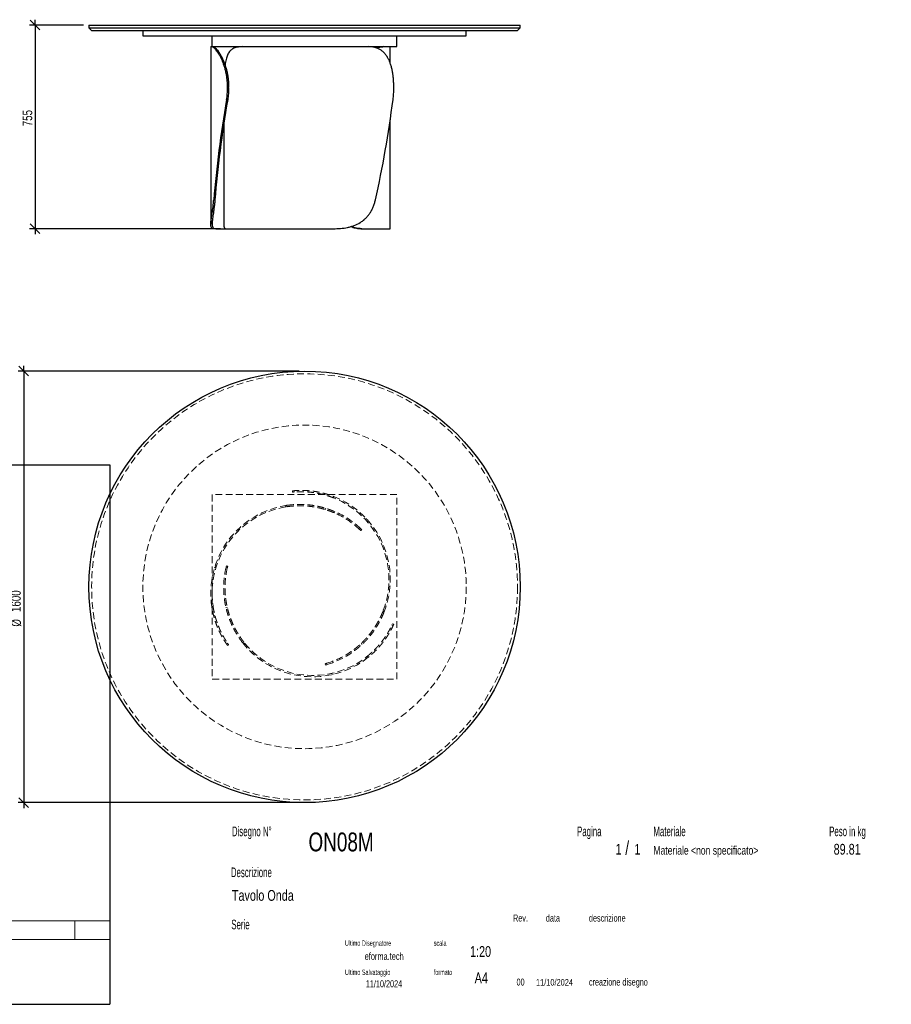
# Model space of a CAD drawing. Header units: millimetres. Extents: x 2 to 291, y 2 to 185.
# Tile 2 of 2: x 129 to 291, y 2 to 185. Entities that reach past the tile are written whole.
import ezdxf

# ---------------------------------------------------------------- set-up
doc = ezdxf.new("R2010")
doc.units = ezdxf.units.MM
doc.linetypes.add('HIDDEN', pattern=[1.905, 1.27, -0.635])
doc.layers.add('FORMAT', color=7, linetype='Continuous')
doc.styles.add('SLDTEXTSTYLE0', font='TXT', dxfattribs={"width": 0.605})
doc.styles.add('SLDTEXTSTYLE1', font='TXT', dxfattribs={"width": 0.75})
doc.dimstyles.new('SLDDIMSTYLE0', dxfattribs={"dimtxt": 1.8, "dimasz": 1.8, "dimexe": 0, "dimexo": 0.0625, "dimgap": 0.45, "dimtad": 1, "dimlfac": 20, "dimrnd": 1e-09, "dimzin": 12, "dimdsep": 46, "dimtxsty": 'SLDTEXTSTYLE1', "dimblk1": 'OBLIQUE', "dimblk2": 'OBLIQUE', "dimsah": 1, "dimcen": 0.09, "dimadec": 0, "dimazin": 3, "dimtfac": 1, "dimtmove": 0, "dimatfit": 0, "dimldrblk": 'OBLIQUE', "dimfxl": 0, "dimfrac": 2, "dimtolj": 1, "dimtzin": 12, "dimarcsym": 0})

# ---------------------------------------------------------------- blocks, each defined once
blk = doc.blocks.new('_Oblique')
at = {"color": 0, "linetype": 'ByBlock', "lineweight": -2}
blk.add_line((-0.5, -0.5), (0.5, 0.5), dxfattribs=at)
blk = doc.blocks.new('_D')
at = {"layer": 'FORMAT', "color": 7}
for p, q in [((132.13, 184.05), (132.13, 185.05)), ((141.13, 184.05), (131.13, 184.05)), ((132.13, 184.05), (132.13, 146.3)), ((166.55, 146.3), (131.13, 146.3)), ((132.13, 146.3), (132.13, 145.3))]:
    blk.add_line(p, q, dxfattribs=at)
at = {"layer": 'FORMAT', "color": 7, "xscale": 1.8, "yscale": 1.8}
for p, rotation in [((132.13, 184.05), 270.0000000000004), ((132.13, 146.3), 90.0000000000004)]:
    blk.add_blockref('_Oblique', p, dxfattribs=dict(at, rotation=rotation))
at = {"layer": 'FORMAT', "color": 7, "insert": (129.81, 165.29), "char_height": 1.8, "attachment_point": 1, "rotation": 90, "style": 'SLDTEXTSTYLE1'}
blk.add_mtext('755', dxfattribs=at)
blk = doc.blocks.new('_D_1')
at = {"layer": 'FORMAT', "color": 7}
for p, q in [((130.03, 119.89), (130.03, 120.89)), ((181.13, 119.89), (129.03, 119.89)), ((130.03, 119.89), (130.03, 39.89)), ((181.13, 39.89), (129.03, 39.89)), ((130.03, 39.89), (130.03, 38.89))]:
    blk.add_line(p, q, dxfattribs=at)
at = {"layer": 'FORMAT', "color": 7, "xscale": 1.8, "yscale": 1.8}
for p, rotation in [((130.03, 119.89, 17.11), 270.0000000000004), ((130.03, 39.89, 17.11), 90.0000000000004)]:
    blk.add_blockref('_Oblique', p, dxfattribs=dict(at, rotation=rotation))
at = {"layer": 'FORMAT', "color": 7, "char_height": 1.8, "attachment_point": 1, "rotation": 90, "style": 'SLDTEXTSTYLE1'}
for s, insert in [('1600', (127.68, 75.23)), ('%%c', (127.71, 72.52))]:
    blk.add_mtext(s, dxfattribs=dict(at, insert=insert))

msp = doc.modelspace()

# ---------------------------------------------------------------- linework, layer by layer
at = {"color": 7, "linetype": 'Continuous', "lineweight": 25}
for p, q in [((142.13351, 184.04683), (142.13351, 183.54683)), ((142.13351, 184.04683), (182.13351, 184.04683)), ((142.13351, 183.54683), (142.63351, 183.04683)), ((142.13351, 183.54683), (182.13351, 183.54683)), ((142.63351, 183.04683), (182.13351, 183.04683)), ((152.13351, 183.04683), (152.13351, 182.04683)), ((182.13351, 184.04683), (222.13351, 184.04683)), ((182.13351, 183.54683), (222.13351, 183.54683)), ((182.13351, 183.04683), (221.63351, 183.04683)), ((212.13351, 182.04683), (212.13351, 183.04683)), ((221.63351, 183.04683), (222.13351, 183.54683)), ((222.13351, 183.54683), (222.13351, 184.04683)), ((152.13351, 182.04683), (182.13351, 182.04683)), ((165.00851, 180.04685), (165.00851, 182.04683)), ((182.13351, 182.04683), (212.13351, 182.04683)), ((199.25851, 180.04685), (199.25851, 182.04683)), ((164.73195, 180.04683), (164.73195, 147.13209)), ((164.73195, 180.04683), (164.92461, 180.04683)), ((164.92461, 180.04683), (165.15271, 180.04683)), ((165.00851, 180.04685), (199.25851, 180.04685)), ((165.15271, 180.04683), (170.66921, 180.04683)), ((170.67443, 180.04683), (193.96446, 180.04683)), ((193.97115, 180.04683), (196.74645, 180.04683)), ((196.74645, 180.04683), (196.85961, 180.04683)), ((196.85961, 180.04683), (198.03506, 180.04683)), ((198.03506, 176.95351), (198.03506, 180.04683)), ((168.05216, 172.54683), (167.8494, 172.54683)), ((167.8494, 172.3976), (167.8494, 172.54683)), ((167.8494, 172.3976), (168.05216, 172.3976)), ((168.05216, 172.3976), (168.05216, 172.54683)), ((198.68349, 172.3976), (198.68349, 172.54683)), ((167.86964, 170.24249), (167.66683, 170.24249)), ((198.03506, 146.29683), (198.03506, 166.49197)), ((167.13351, 165.65317), (167.13351, 147.14163)), ((165.2839, 151.64172), (165.50125, 151.64172)), ((165.76021, 146.29683), (165.42312, 146.29683)), ((165.76021, 146.29683), (167.54408, 146.29683)), ((167.54582, 146.29683), (187.44546, 146.29683)), ((192.75338, 146.29683), (192.67681, 146.29683)), ((192.75338, 146.29683), (198.03506, 146.29683))]:
    msp.add_line(p, q, dxfattribs=at)
at = {"color": 7, "linetype": 'HIDDEN', "lineweight": 18}
for p, q in [((165.00851, 97.01791), (165.00851, 62.76791)), ((199.25851, 97.01791), (165.00851, 97.01791)), ((179.8929, 97.44626), (179.86763, 97.69498)), ((180.20789, 97.47516), (180.18262, 97.72392)), ((185.84409, 97.20685), (185.87117, 96.94024)), ((199.25851, 62.76791), (199.25851, 97.01791)), ((178.57673, 94.71297), (178.86648, 95.01093)), ((187.51145, 96.65907), (187.53987, 96.37927)), ((186.10131, 94.4465), (185.90525, 94.24488)), ((187.74827, 93.84012), (187.56144, 93.648)), ((193.57393, 92.19402), (193.53193, 92.60751)), ((192.33198, 90.54947), (192.5063, 90.72873)), ((192.73518, 90.51039), (192.56088, 90.33117)), ((165.76021, 83.65005), (165.42312, 83.40693)), ((167.80541, 83.39676), (167.56301, 83.4581)), ((167.63766, 83.76548), (167.88002, 83.70415)), ((167.24749, 77.78183), (167.50728, 77.71609)), ((164.92461, 76.16726), (165.15271, 76.33177)), ((167.54582, 76.05233), (167.81846, 75.98334)), ((196.74645, 75.56313), (196.85961, 75.16322)), ((165.2839, 74.44939), (165.50125, 74.60615)), ((198.45546, 73.05666), (198.68349, 72.95418)), ((198.32299, 72.76941), (198.55106, 72.66691)), ((167.86964, 69.43415), (167.66683, 69.28788)), ((171.07734, 69.40262), (170.67443, 69.50457)), ((192.75338, 69.17989), (192.67681, 69.4505)), ((168.05216, 69.17581), (167.8494, 69.02957)), ((191.40476, 68.05677), (191.3318, 68.31463)), ((195.27253, 68.02248), (195.0281, 68.13233)), ((186.26313, 65.73249), (186.33121, 65.49189)), ((193.96446, 66.85239), (193.70794, 66.96768)), ((186.02768, 65.40285), (185.95961, 65.6434)), ((165.00851, 62.76791), (199.25851, 62.76791)), ((187.06637, 63.83465), (187.44546, 63.66428))]:
    msp.add_line(p, q, dxfattribs=at)
at = {"color": 7, "linetype": 'Continuous', "lineweight": 25}
msp.add_circle((182.13351, 79.89291), 40, dxfattribs=at)
at = {"color": 7, "linetype": 'HIDDEN', "lineweight": 18}
for radius in [39.5, 30]:
    msp.add_circle((182.13351, 79.89291), radius, dxfattribs=at)
for centre, radius, start, end in [((181.23195, 78.68137), 16.5, 98.2424244, 188.7643082), ((181.53506, 81.27944), 16.5, 338.2424244, 68.7643082), ((181.53506, 81.27944), 16.25, 339.4041931, 68.3135737), ((181.23195, 78.68137), 16.25, 99.4041931, 188.3135737), ((181.23195, 78.68137), 16.25, 46.9153208, 67.0761611), ((181.23195, 78.68137), 16.5, 46.8984199, 66.7384976), ((183.63351, 79.71791), 16.5, 166.8984199, 186.7384976), ((183.63351, 79.71791), 16.25, 166.9153208, 187.0761611), ((183.63351, 79.71791), 16.5, 218.2424244, 308.7643082), ((183.63351, 79.71791), 16.25, 219.4041931, 308.3135737), ((181.53506, 81.27944), 16.25, 286.9153208, 307.0761611), ((181.53506, 81.27944), 16.5, 286.8984199, 306.7384976)]:
    msp.add_arc(centre, radius, start, end, dxfattribs=at)
at = {"color": 7, "linetype": 'Continuous', "lineweight": 25}
for centre, major_axis, ratio, start_param, end_param in [((181.23195, 171.29683), (10.22897, 54.94717), 0.235621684, 1.633802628, 1.980077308), ((181.23195, 171.29683), (10.07399, 54.11463), 0.235621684, 1.634097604, 1.985970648), ((183.63351, 171.29683), (7.29701, 54.9649), 0.269240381, 4.382671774, 4.728946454)]:
    msp.add_ellipse(centre, major_axis=major_axis, ratio=ratio, start_param=start_param, end_param=end_param, dxfattribs=at)
for points, knots in [([(167.8494, 172.54683), (167.8494, 172.80018), (167.8419, 173.05135), (167.81256, 173.54949), (167.79073, 173.79646), (167.73321, 174.28622), (167.69752, 174.52902), (167.64447, 174.82983), (167.63343, 174.88986), (167.61052, 175.00964), (167.59863, 175.06944), (167.56193, 175.2474), (167.53602, 175.36447), (167.4542, 175.71106), (167.39421, 175.93596), (167.26466, 176.37365), (167.19509, 176.58642), (167.0844, 176.89634), (167.04645, 176.9981), (166.98805, 177.14839), (166.96831, 177.19814), (166.92846, 177.29661), (166.90839, 177.34523), (166.80737, 177.58523), (166.72442, 177.76745), (166.55593, 178.11286), (166.47037, 178.27606), (166.29823, 178.58347), (166.21163, 178.72767), (166.1037, 178.89577), (166.08217, 178.92871), (166.03943, 178.99299), (166.01819, 179.02437), (165.95488, 179.11629), (165.91323, 179.17459), (165.79019, 179.34077), (165.71071, 179.43995), (165.55805, 179.61592), (165.48487, 179.6927), (165.38075, 179.79127), (165.34693, 179.82139), (165.28196, 179.87561), (165.25073, 179.89977), (165.16091, 179.96378), (165.10616, 179.99514), (165.00731, 180.03667), (164.9632, 180.04683), (164.92461, 180.04683)], [0, 0, 0, 0, 0.0625, 0.0625, 0.125, 0.125, 0.1875, 0.1875, 0.203125, 0.203125, 0.21875, 0.21875, 0.25, 0.25, 0.3125, 0.3125, 0.375, 0.375, 0.40625, 0.40625, 0.421875, 0.421875, 0.4375, 0.4375, 0.5, 0.5, 0.5625, 0.5625, 0.625, 0.625, 0.640625, 0.640625, 0.65625, 0.65625, 0.6875, 0.6875, 0.75, 0.75, 0.8125, 0.8125, 0.84375, 0.84375, 0.875, 0.875, 0.9375, 0.9375, 1, 1, 1, 1]), ([(165.15271, 180.04683), (165.18934, 180.04683), (165.23156, 180.03675), (165.32665, 179.99565), (165.37953, 179.96463), (165.4955, 179.88044), (165.55858, 179.82727), (165.64355, 179.74585), (165.66085, 179.72882), (165.69605, 179.69322), (165.71395, 179.67465), (165.7682, 179.61696), (165.80521, 179.57575), (165.91852, 179.44387), (165.99709, 179.34498), (166.15891, 179.12491), (166.24216, 179.00374), (166.36951, 178.80465), (166.41237, 178.73539), (166.47713, 178.62704), (166.49883, 178.59012), (166.54218, 178.51509), (166.56383, 178.477), (166.6718, 178.28369), (166.75743, 178.11992), (166.92564, 177.77444), (167.00822, 177.59273), (167.12861, 177.3066), (167.16816, 177.20896), (167.22645, 177.05904), (167.24571, 177.0085), (167.28386, 176.90624), (167.30276, 176.85451), (167.3957, 176.59444), (167.46564, 176.38064), (167.59559, 175.9419), (167.65562, 175.71696), (167.76462, 175.25594), (167.8136, 175.01987), (167.8671, 174.7176), (167.87741, 174.65683), (167.89712, 174.53521), (167.90655, 174.47428), (167.93352, 174.29113), (167.94976, 174.16857), (167.99323, 173.79947), (168.01518, 173.55155), (168.04465, 173.052), (168.05216, 172.80037), (168.05216, 172.54683)], [0, 0, 0, 0, 0.0625, 0.0625, 0.125, 0.125, 0.1875, 0.1875, 0.203125, 0.203125, 0.21875, 0.21875, 0.25, 0.25, 0.3125, 0.3125, 0.375, 0.375, 0.40625, 0.40625, 0.421875, 0.421875, 0.4375, 0.4375, 0.5, 0.5, 0.5625, 0.5625, 0.59375, 0.59375, 0.609375, 0.609375, 0.625, 0.625, 0.6875, 0.6875, 0.75, 0.75, 0.8125, 0.8125, 0.828125, 0.828125, 0.84375, 0.84375, 0.875, 0.875, 0.9375, 0.9375, 1, 1, 1, 1]), ([(170.67443, 180.04683), (170.5197, 180.04398), (170.20959, 180.03825), (169.78164, 179.98725), (169.38203, 179.89874), (169.01623, 179.76476), (168.70122, 179.58924), (168.43383, 179.37428), (168.20706, 179.12657), (168.00729, 178.83423), (167.83451, 178.49566), (167.68917, 178.10775), (167.56783, 177.67399), (167.47038, 177.1949), (167.4122, 176.83496), (167.38947, 176.62835), (167.38693, 176.6053)], [0, 0, 0, 0, 0.083169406, 0.166683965, 0.250229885, 0.333576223, 0.416603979, 0.488118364, 0.559870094, 0.631583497, 0.703045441, 0.774884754, 0.847031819, 0.919163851, 0.990982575, 1, 1, 1, 1]), ([(198.68349, 172.54683), (198.68349, 172.80018), (198.67825, 173.05135), (198.65753, 173.54949), (198.64203, 173.79646), (198.60038, 174.28622), (198.57422, 174.52902), (198.53422, 174.82983), (198.52585, 174.88986), (198.50836, 175.00964), (198.49922, 175.06944), (198.47082, 175.2474), (198.4505, 175.36447), (198.38526, 175.71106), (198.33608, 175.93596), (198.22533, 176.37365), (198.16377, 176.58642), (198.06095, 176.89634), (198.02493, 176.9981), (197.96809, 177.14839), (197.94865, 177.19814), (197.9089, 177.29661), (197.88863, 177.34523), (197.78526, 177.58523), (197.69613, 177.76745), (197.50395, 178.11286), (197.40089, 178.27606), (197.1794, 178.58347), (197.06097, 178.72767), (196.90216, 178.89577), (196.86992, 178.92871), (196.80473, 178.99299), (196.77174, 179.02437), (196.67157, 179.11629), (196.6032, 179.17459), (196.39317, 179.34077), (196.24663, 179.43995), (195.93981, 179.61592), (195.77953, 179.6927), (195.52814, 179.79127), (195.44234, 179.82139), (195.26871, 179.87561), (195.18072, 179.89977), (194.91321, 179.96378), (194.73016, 179.99514), (194.35451, 180.03667), (194.16191, 180.04683), (193.96446, 180.04683)], [0, 0, 0, 0, 0.0625, 0.0625, 0.125, 0.125, 0.1875, 0.1875, 0.203125, 0.203125, 0.21875, 0.21875, 0.25, 0.25, 0.3125, 0.3125, 0.375, 0.375, 0.40625, 0.40625, 0.421875, 0.421875, 0.4375, 0.4375, 0.5, 0.5, 0.5625, 0.5625, 0.625, 0.625, 0.640625, 0.640625, 0.65625, 0.65625, 0.6875, 0.6875, 0.75, 0.75, 0.8125, 0.8125, 0.84375, 0.84375, 0.875, 0.875, 0.9375, 0.9375, 1, 1, 1, 1]), ([(195.50027, 179.79919), (195.59568, 179.83317), (195.79926, 179.90566), (196.08707, 179.97678), (196.34483, 180.02139), (196.5643, 180.04333), (196.68573, 180.04567), (196.74645, 180.04683)], [0, 0, 0, 0, 0.199240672, 0.425124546, 0.650253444, 0.82512433, 1, 1, 1, 1]), ([(196.85961, 180.04683), (196.76195, 180.04405), (196.56623, 180.03847), (196.23072, 179.98637), (195.89225, 179.90701), (195.65354, 179.81951), (195.54593, 179.78007)], [0, 0, 0, 0, 0.2608789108, 0.5228404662, 0.7849003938, 1, 1, 1, 1]), ([(167.66683, 170.24249), (167.72687, 170.59394), (167.77242, 170.94931), (167.83368, 171.66768), (167.8494, 172.03068), (167.8494, 172.3976)], [0, 0, 0, 0, 0.5, 0.5, 1, 1, 1, 1]), ([(168.05216, 172.3976), (168.05216, 172.03068), (168.03645, 171.66768), (167.97519, 170.94931), (167.92965, 170.59394), (167.86964, 170.24249)], [0, 0, 0, 0, 0.5, 0.5, 1, 1, 1, 1]), ([(198.55106, 170.24249), (198.59613, 170.59394), (198.62888, 170.94931), (198.67257, 171.66768), (198.68349, 172.03068), (198.68349, 172.3976)], [0, 0, 0, 0, 0.5, 0.5, 1, 1, 1, 1]), ([(165.42312, 146.29683), (165.28727, 146.29683), (165.17227, 146.31349), (164.98234, 146.39021), (164.90741, 146.45021), (164.8242, 146.5823), (164.80133, 146.63337), (164.77874, 146.7073), (164.77453, 146.72259), (164.7667, 146.75422), (164.76308, 146.77058), (164.75314, 146.82112), (164.74776, 146.85673), (164.72673, 147.04472), (164.72878, 147.22673), (164.75461, 147.55482), (164.76701, 147.67339), (164.78663, 147.8342), (164.79076, 147.86704), (164.79938, 147.93366), (164.80387, 147.96747), (164.81783, 148.07039), (164.8278, 148.141), (164.85937, 148.35885), (164.88265, 148.51211), (164.93214, 148.835), (164.95835, 149.00464), (164.99877, 149.27184), (165.01242, 149.36303), (165.03303, 149.5031), (165.03992, 149.55034), (165.05373, 149.64592), (165.06065, 149.69432), (165.09507, 149.93777), (165.12208, 150.13799), (165.17374, 150.54916), (165.19839, 150.76011), (165.2441, 151.19276), (165.26518, 151.41447), (165.2839, 151.64172)], [0, 0, 0, 0, 0.125, 0.125, 0.25, 0.25, 0.3125, 0.3125, 0.328125, 0.328125, 0.34375, 0.34375, 0.375, 0.375, 0.5, 0.5, 0.5625, 0.5625, 0.578125, 0.578125, 0.59375, 0.59375, 0.625, 0.625, 0.6875, 0.6875, 0.75, 0.75, 0.78125, 0.78125, 0.796875, 0.796875, 0.8125, 0.8125, 0.875, 0.875, 0.9375, 0.9375, 1, 1, 1, 1]), ([(165.50125, 151.64172), (165.4828, 151.41322), (165.46205, 151.19049), (165.41714, 150.75617), (165.39297, 150.54459), (165.34247, 150.13248), (165.31614, 149.93196), (165.28273, 149.68834), (165.27603, 149.63997), (165.26259, 149.54394), (165.25587, 149.4963), (165.23581, 149.35525), (165.22255, 149.26346), (165.18344, 148.99461), (165.15822, 148.82409), (165.11106, 148.49978), (165.08912, 148.346), (165.05984, 148.1276), (165.05069, 148.05685), (165.03804, 147.95378), (165.034, 147.91989), (165.02633, 147.85342), (165.0227, 147.82083), (165.00562, 147.66094), (164.99539, 147.54295), (164.97661, 147.21638), (164.97995, 147.03506), (165.01492, 146.81056), (165.03141, 146.74464), (165.07432, 146.62846), (165.10073, 146.57819), (165.19522, 146.44803), (165.27853, 146.38871), (165.40941, 146.34139), (165.43692, 146.33327), (165.49466, 146.31957), (165.52485, 146.31399), (165.61918, 146.30085), (165.68715, 146.29683), (165.76021, 146.29683)], [0, 0, 0, 0, 0.0625, 0.0625, 0.125, 0.125, 0.1875, 0.1875, 0.203125, 0.203125, 0.21875, 0.21875, 0.25, 0.25, 0.3125, 0.3125, 0.375, 0.375, 0.40625, 0.40625, 0.421875, 0.421875, 0.4375, 0.4375, 0.5, 0.5, 0.625, 0.625, 0.6875, 0.6875, 0.75, 0.75, 0.875, 0.875, 0.90625, 0.90625, 0.9375, 0.9375, 1, 1, 1, 1]), ([(187.44546, 146.29683), (187.90698, 146.29683), (188.35944, 146.31349), (189.24568, 146.39021), (189.67946, 146.45021), (190.31537, 146.5823), (190.52488, 146.63337), (190.78357, 146.7073), (190.83514, 146.72259), (190.93797, 146.75422), (190.98929, 146.77058), (191.14223, 146.82112), (191.2428, 146.85673), (191.73876, 147.04472), (192.11346, 147.22673), (192.64225, 147.55482), (192.81296, 147.67339), (193.01929, 147.8342), (193.06025, 147.86704), (193.14105, 147.93366), (193.18093, 147.96747), (193.29899, 148.07039), (193.37563, 148.141), (193.59947, 148.35885), (193.74062, 148.51211), (194.00745, 148.835), (194.13312, 149.00464), (194.31032, 149.27184), (194.3675, 149.36303), (194.45045, 149.5031), (194.47763, 149.55034), (194.53106, 149.64592), (194.55733, 149.69432), (194.68562, 149.93777), (194.77901, 150.13799), (194.94864, 150.54916), (195.02487, 150.76011), (195.16095, 151.19276), (195.22079, 151.41447), (195.27253, 151.64172)], [0, 0, 0, 0, 0.125, 0.125, 0.25, 0.25, 0.3125, 0.3125, 0.328125, 0.328125, 0.34375, 0.34375, 0.375, 0.375, 0.5, 0.5, 0.5625, 0.5625, 0.578125, 0.578125, 0.59375, 0.59375, 0.625, 0.625, 0.6875, 0.6875, 0.75, 0.75, 0.78125, 0.78125, 0.796875, 0.796875, 0.8125, 0.8125, 0.875, 0.875, 0.9375, 0.9375, 1, 1, 1, 1]), ([(167.13449, 147.14163), (167.13535, 147.06557), (167.13724, 146.90055), (167.16343, 146.69998), (167.20824, 146.53968), (167.26952, 146.42661), (167.3438, 146.35155), (167.43407, 146.30526), (167.50857, 146.29964), (167.54582, 146.29683)], [0, 0, 0, 0, 0.136497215, 0.296173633, 0.457025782, 0.591505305, 0.725989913, 0.862991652, 1, 1, 1, 1]), ([(192.67681, 146.29683), (192.52552, 146.30074), (192.22203, 146.30858), (191.74538, 146.37299), (191.25452, 146.48545), (190.89449, 146.59009), (190.70117, 146.67121), (190.67541, 146.68202)], [0, 0, 0, 0, 0.236653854, 0.474751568, 0.717671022, 0.962385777, 1, 1, 1, 1]), ([(190.7146, 146.69313), (190.86333, 146.63859), (191.14786, 146.53427), (191.56556, 146.42708), (191.96767, 146.35142), (192.36561, 146.3053), (192.62412, 146.29965), (192.75338, 146.29683)], [0, 0, 0, 0, 0.21339077, 0.408211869, 0.603040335, 0.80151538, 1, 1, 1, 1])]:
    msp.add_open_spline(points, degree=3, knots=knots, dxfattribs=at)
at = {"color": 7, "linetype": 'HIDDEN', "lineweight": 18}
for points, knots in [([(179.86763, 97.69498), (179.86763, 97.69498), (179.88037, 97.69628), (179.93043, 97.70125), (179.96776, 97.70491), (180.06693, 97.71407), (180.12877, 97.71958), (180.22184, 97.72711), (180.24124, 97.72865), (180.28164, 97.73178), (180.30266, 97.73337), (180.36776, 97.73816), (180.414, 97.74139), (180.56106, 97.75096), (180.67022, 97.7572), (180.91052, 97.76806), (181.04166, 97.77268), (181.25516, 97.77722), (181.32913, 97.77834), (181.44438, 97.77924), (181.48356, 97.77941), (181.56315, 97.77947), (181.6035, 97.77935), (181.80789, 97.778), (181.97996, 97.77443), (182.34065, 97.76075), (182.52926, 97.75065), (182.9229, 97.72216), (183.12792, 97.70378), (183.39466, 97.67441), (183.44842, 97.66822), (183.55635, 97.65526), (183.61058, 97.64848), (183.77406, 97.6272), (183.88409, 97.61176), (184.21715, 97.56154), (184.44318, 97.52283), (184.90266, 97.43382), (185.13612, 97.38354), (185.49162, 97.29851), (185.61125, 97.2685), (185.84985, 97.20577), (185.96906, 97.173), (186.32639, 97.07041), (186.5642, 96.99633), (187.0387, 96.83652), (187.2754, 96.75079), (187.51145, 96.65907)], [0, 0, 0, 0, 0.0625, 0.0625, 0.125, 0.125, 0.1875, 0.1875, 0.203125, 0.203125, 0.21875, 0.21875, 0.25, 0.25, 0.3125, 0.3125, 0.375, 0.375, 0.40625, 0.40625, 0.421875, 0.421875, 0.4375, 0.4375, 0.5, 0.5, 0.5625, 0.5625, 0.625, 0.625, 0.640625, 0.640625, 0.65625, 0.65625, 0.6875, 0.6875, 0.75, 0.75, 0.8125, 0.8125, 0.84375, 0.84375, 0.875, 0.875, 0.9375, 0.9375, 1, 1, 1, 1]), ([(187.53987, 96.37927), (187.30447, 96.47288), (187.06865, 96.56029), (186.59641, 96.72314), (186.35998, 96.79857), (185.88683, 96.93784), (185.6501, 97.00167), (185.35422, 97.07439), (185.29505, 97.08858), (185.17671, 97.11625), (185.11756, 97.12974), (184.9412, 97.16891), (184.82474, 97.19341), (184.47876, 97.26232), (184.25262, 97.30217), (183.80973, 97.37101), (183.59299, 97.40002), (183.27539, 97.43633), (183.17078, 97.44724), (183.01583, 97.46192), (182.96442, 97.46654), (182.86273, 97.4752), (182.81245, 97.47924), (182.56389, 97.49807), (182.37407, 97.50878), (182.01225, 97.52345), (181.84025, 97.5274), (181.59576, 97.52954), (181.51652, 97.52962), (181.40111, 97.52894), (181.36321, 97.52858), (181.28858, 97.52762), (181.25183, 97.52702), (181.07205, 97.52348), (180.93997, 97.51899), (180.6985, 97.50835), (180.58911, 97.50219), (180.39297, 97.48956), (180.30622, 97.48309), (180.21231, 97.47553), (180.19428, 97.47404), (180.15985, 97.47116), (180.14343, 97.46975), (180.09655, 97.46568), (180.06845, 97.46314), (179.99349, 97.45624), (179.95595, 97.45256), (179.90565, 97.44757), (179.8929, 97.44626), (179.8929, 97.44626)], [0, 0, 0, 0, 0.0625, 0.0625, 0.125, 0.125, 0.1875, 0.1875, 0.203125, 0.203125, 0.21875, 0.21875, 0.25, 0.25, 0.3125, 0.3125, 0.375, 0.375, 0.40625, 0.40625, 0.421875, 0.421875, 0.4375, 0.4375, 0.5, 0.5, 0.5625, 0.5625, 0.59375, 0.59375, 0.609375, 0.609375, 0.625, 0.625, 0.6875, 0.6875, 0.75, 0.75, 0.8125, 0.8125, 0.828125, 0.828125, 0.84375, 0.84375, 0.875, 0.875, 0.9375, 0.9375, 1, 1, 1, 1]), ([(187.56144, 93.648), (187.49369, 93.67665), (187.41556, 93.70916), (187.23889, 93.78065), (187.14035, 93.81963), (186.92256, 93.90284), (186.8033, 93.94707), (186.64072, 94.00484), (186.60753, 94.01652), (186.53977, 94.04011), (186.50521, 94.05201), (186.40007, 94.08781), (186.32783, 94.11188), (186.10476, 94.18436), (185.9476, 94.23305), (185.61657, 94.32961), (185.44269, 94.37747), (185.16928, 94.44743), (185.07604, 94.47045), (184.933, 94.50436), (184.88472, 94.51558), (184.78754, 94.53768), (184.73862, 94.54858), (184.4923, 94.60221), (184.28993, 94.64243), (183.66776, 94.7533), (183.23293, 94.81413), (182.55307, 94.87918), (182.32481, 94.89621), (181.86567, 94.92063), (181.63474, 94.92803), (180.93839, 94.93535), (180.4694, 94.92039), (179.87855, 94.87534), (179.76015, 94.86502), (179.52291, 94.84169), (179.40421, 94.82869), (179.04883, 94.78582), (178.81248, 94.75202), (178.57673, 94.71297)], [0, 0, 0, 0, 0.0625, 0.0625, 0.125, 0.125, 0.1875, 0.1875, 0.203125, 0.203125, 0.21875, 0.21875, 0.25, 0.25, 0.3125, 0.3125, 0.375, 0.375, 0.40625, 0.40625, 0.421875, 0.421875, 0.4375, 0.4375, 0.5, 0.5, 0.625, 0.625, 0.6875, 0.6875, 0.75, 0.75, 0.875, 0.875, 0.90625, 0.90625, 0.9375, 0.9375, 1, 1, 1, 1]), ([(178.86648, 95.01093), (179.33594, 95.07893), (179.8039, 95.12608), (180.73553, 95.1805), (181.19919, 95.18777), (181.89023, 95.16984), (182.11983, 95.15906), (182.40573, 95.13966), (182.46286, 95.13549), (182.577, 95.12655), (182.63407, 95.12178), (182.80456, 95.10665), (182.91715, 95.09547), (183.47475, 95.03439), (183.90365, 94.96898), (184.51868, 94.85205), (184.71895, 94.80994), (184.96298, 94.75407), (185.01153, 94.74272), (185.1075, 94.71984), (185.15496, 94.70829), (185.29576, 94.67339), (185.38754, 94.64977), (185.65665, 94.57811), (185.82779, 94.52931), (186.15362, 94.43116), (186.30832, 94.38182), (186.52792, 94.30855), (186.59904, 94.28424), (186.70256, 94.24812), (186.73654, 94.23614), (186.80343, 94.2123), (186.83639, 94.20044), (186.99757, 94.14185), (187.11573, 94.09709), (187.33146, 94.01302), (187.42901, 93.9737), (187.60389, 93.90166), (187.6812, 93.86894), (187.74827, 93.84012)], [0, 0, 0, 0, 0.125, 0.125, 0.25, 0.25, 0.3125, 0.3125, 0.328125, 0.328125, 0.34375, 0.34375, 0.375, 0.375, 0.5, 0.5, 0.5625, 0.5625, 0.578125, 0.578125, 0.59375, 0.59375, 0.625, 0.625, 0.6875, 0.6875, 0.75, 0.75, 0.78125, 0.78125, 0.796875, 0.796875, 0.8125, 0.8125, 0.875, 0.875, 0.9375, 0.9375, 1, 1, 1, 1]), ([(192.56088, 90.33117), (192.56088, 90.33117), (192.54173, 90.34988), (192.46578, 90.42302), (192.40899, 90.47744), (192.33198, 90.54947)], [0, 0, 0, 0, 0.5, 0.5, 1, 1, 1, 1]), ([(192.5063, 90.72873), (192.5833, 90.65668), (192.64008, 90.60225), (192.71602, 90.52911), (192.73518, 90.51039), (192.73518, 90.51039)], [0, 0, 0, 0, 0.5, 0.5, 1, 1, 1, 1]), ([(167.56301, 83.4581), (167.58691, 83.5608), (167.60566, 83.63719), (167.63103, 83.73953), (167.63766, 83.76548), (167.63766, 83.76548)], [0, 0, 0, 0, 0.5, 0.5, 1, 1, 1, 1]), ([(167.88002, 83.70415), (167.88002, 83.70415), (167.87339, 83.6782), (167.84802, 83.57587), (167.82929, 83.49947), (167.80541, 83.39676)], [0, 0, 0, 0, 0.5, 0.5, 1, 1, 1, 1]), ([(170.67443, 69.50457), (170.38081, 69.87713), (170.106, 70.25883), (169.59305, 71.03843), (169.35492, 71.43634), (169.02493, 72.04376), (168.91947, 72.24799), (168.79331, 72.50528), (168.76836, 72.55684), (168.71904, 72.66016), (168.69463, 72.71197), (168.62249, 72.86718), (168.57588, 72.97028), (168.34998, 73.48372), (168.19217, 73.88786), (167.98592, 74.47895), (167.92225, 74.67345), (167.84862, 74.91272), (167.83417, 74.96044), (167.80601, 75.05499), (167.79228, 75.10186), (167.7521, 75.24125), (167.72668, 75.33255), (167.65417, 75.60144), (167.61087, 75.77405), (167.53295, 76.1053), (167.49833, 76.26395), (167.45199, 76.49076), (167.43748, 76.5645), (167.417, 76.67221), (167.41039, 76.70763), (167.39758, 76.77749), (167.39138, 76.81195), (167.36153, 76.98084), (167.34121, 77.10555), (167.30616, 77.33441), (167.29143, 77.43856), (167.26638, 77.62602), (167.25605, 77.70933), (167.24749, 77.78183)], [0, 0, 0, 0, 0.125, 0.125, 0.25, 0.25, 0.3125, 0.3125, 0.328125, 0.328125, 0.34375, 0.34375, 0.375, 0.375, 0.5, 0.5, 0.5625, 0.5625, 0.578125, 0.578125, 0.59375, 0.59375, 0.625, 0.625, 0.6875, 0.6875, 0.75, 0.75, 0.78125, 0.78125, 0.796875, 0.796875, 0.8125, 0.8125, 0.875, 0.875, 0.9375, 0.9375, 1, 1, 1, 1]), ([(167.50728, 77.71609), (167.51634, 77.64309), (167.52725, 77.55917), (167.55368, 77.37043), (167.56919, 77.2656), (167.60602, 77.03538), (167.62735, 76.90999), (167.6586, 76.7403), (167.66508, 76.70572), (167.67854, 76.63524), (167.68551, 76.59936), (167.70707, 76.49041), (167.72235, 76.41581), (167.77112, 76.18639), (167.80753, 76.02594), (167.88943, 75.69097), (167.93491, 75.51647), (168.01103, 75.2447), (168.03772, 75.15244), (168.07987, 75.01161), (168.09429, 74.9642), (168.12374, 74.86898), (168.13877, 74.82116), (168.21547, 74.58103), (168.28183, 74.38566), (168.4969, 73.79141), (168.66164, 73.38443), (168.94523, 72.76312), (169.04461, 72.55693), (169.25303, 72.14709), (169.36208, 71.9434), (169.70393, 71.33668), (169.95138, 70.93801), (170.28581, 70.44884), (170.35395, 70.35147), (170.49278, 70.15768), (170.56338, 70.06138), (170.7782, 69.77504), (170.92565, 69.58726), (171.07734, 69.40262)], [0, 0, 0, 0, 0.0625, 0.0625, 0.125, 0.125, 0.1875, 0.1875, 0.203125, 0.203125, 0.21875, 0.21875, 0.25, 0.25, 0.3125, 0.3125, 0.375, 0.375, 0.40625, 0.40625, 0.421875, 0.421875, 0.4375, 0.4375, 0.5, 0.5, 0.625, 0.625, 0.6875, 0.6875, 0.75, 0.75, 0.875, 0.875, 0.90625, 0.90625, 0.9375, 0.9375, 1, 1, 1, 1]), ([(167.8494, 69.02957), (167.8494, 69.02957), (167.8419, 69.03994), (167.81256, 69.08081), (167.79073, 69.11131), (167.73321, 69.19261), (167.69752, 69.24342), (167.64447, 69.32025), (167.63343, 69.33628), (167.61052, 69.36971), (167.59863, 69.38712), (167.56193, 69.4411), (167.53602, 69.47953), (167.4542, 69.6021), (167.39421, 69.69352), (167.26466, 69.8962), (167.19509, 70.00746), (167.0844, 70.19008), (167.04645, 70.25358), (166.98805, 70.35294), (166.96831, 70.38678), (166.92846, 70.45569), (166.90839, 70.49068), (166.80737, 70.66837), (166.72442, 70.81917), (166.55593, 71.13837), (166.47037, 71.30677), (166.29823, 71.66191), (166.21163, 71.84866), (166.1037, 72.09435), (166.08217, 72.144), (166.03943, 72.24395), (166.01819, 72.29431), (165.95488, 72.44652), (165.91323, 72.54952), (165.79019, 72.86308), (165.71071, 73.07818), (165.55805, 73.52061), (165.48487, 73.74793), (165.38075, 74.09832), (165.34693, 74.21692), (165.28196, 74.45492), (165.25073, 74.57455), (165.16091, 74.9353), (165.10616, 75.17828), (165.00731, 75.66912), (164.9632, 75.91698), (164.92461, 76.16726)], [0, 0, 0, 0, 0.0625, 0.0625, 0.125, 0.125, 0.1875, 0.1875, 0.203125, 0.203125, 0.21875, 0.21875, 0.25, 0.25, 0.3125, 0.3125, 0.375, 0.375, 0.40625, 0.40625, 0.421875, 0.421875, 0.4375, 0.4375, 0.5, 0.5, 0.5625, 0.5625, 0.625, 0.625, 0.640625, 0.640625, 0.65625, 0.65625, 0.6875, 0.6875, 0.75, 0.75, 0.8125, 0.8125, 0.84375, 0.84375, 0.875, 0.875, 0.9375, 0.9375, 1, 1, 1, 1]), ([(165.15271, 76.33177), (165.18934, 76.08111), (165.23156, 75.83318), (165.32665, 75.34278), (165.37953, 75.10031), (165.4955, 74.62091), (165.55858, 74.38399), (165.64355, 74.09139), (165.66085, 74.03305), (165.69605, 73.91673), (165.71395, 73.85875), (165.7682, 73.68643), (165.80521, 73.57333), (165.91852, 73.23924), (165.99709, 73.02348), (166.15891, 72.60551), (166.24216, 72.4033), (166.36951, 72.1101), (166.41237, 72.01405), (166.47713, 71.87251), (166.49883, 71.82569), (166.54218, 71.73329), (166.56383, 71.68772), (166.6718, 71.46305), (166.75743, 71.29331), (166.92564, 70.97263), (167.00822, 70.82169), (167.12861, 70.60889), (167.16816, 70.54023), (167.22645, 70.44061), (167.24571, 70.40797), (167.28386, 70.34382), (167.30276, 70.3123), (167.3957, 70.15837), (167.46564, 70.04623), (167.59559, 69.84243), (167.65562, 69.75078), (167.76462, 69.58723), (167.8136, 69.51534), (167.8671, 69.43779), (167.87741, 69.42291), (167.89712, 69.39454), (167.90655, 69.38103), (167.93352, 69.34246), (167.94976, 69.31939), (167.99323, 69.25793), (168.01518, 69.22726), (168.04465, 69.1862), (168.05216, 69.17581), (168.05216, 69.17581)], [0, 0, 0, 0, 0.0625, 0.0625, 0.125, 0.125, 0.1875, 0.1875, 0.203125, 0.203125, 0.21875, 0.21875, 0.25, 0.25, 0.3125, 0.3125, 0.375, 0.375, 0.40625, 0.40625, 0.421875, 0.421875, 0.4375, 0.4375, 0.5, 0.5, 0.5625, 0.5625, 0.59375, 0.59375, 0.609375, 0.609375, 0.625, 0.625, 0.6875, 0.6875, 0.75, 0.75, 0.8125, 0.8125, 0.828125, 0.828125, 0.84375, 0.84375, 0.875, 0.875, 0.9375, 0.9375, 1, 1, 1, 1]), ([(191.3318, 68.31463), (191.39049, 68.35898), (191.45771, 68.41039), (191.60795, 68.52764), (191.69097, 68.59349), (191.87193, 68.7405), (191.96987, 68.82166), (192.10119, 68.93357), (192.1279, 68.95648), (192.18221, 69.00337), (192.2098, 69.02735), (192.29337, 69.1005), (192.35033, 69.15103), (192.52464, 69.30797), (192.64539, 69.41973), (192.89453, 69.65814), (193.02291, 69.78478), (193.22021, 69.98659), (193.28676, 70.05583), (193.38765, 70.16275), (193.4215, 70.19894), (193.48924, 70.27205), (193.52314, 70.30898), (193.69274, 70.49547), (193.82876, 70.65062), (194.23585, 71.13401), (194.50595, 71.48016), (194.90221, 72.03642), (195.03109, 72.22558), (195.28182, 72.61099), (195.40369, 72.80728), (195.7582, 73.40669), (195.97974, 73.82032), (196.23615, 74.35453), (196.28641, 74.46224), (196.38483, 74.67936), (196.43292, 74.78865), (196.57349, 75.11786), (196.66239, 75.33944), (196.74645, 75.56313)], [0, 0, 0, 0, 0.0625, 0.0625, 0.125, 0.125, 0.1875, 0.1875, 0.203125, 0.203125, 0.21875, 0.21875, 0.25, 0.25, 0.3125, 0.3125, 0.375, 0.375, 0.40625, 0.40625, 0.421875, 0.421875, 0.4375, 0.4375, 0.5, 0.5, 0.625, 0.625, 0.6875, 0.6875, 0.75, 0.75, 0.875, 0.875, 0.90625, 0.90625, 0.9375, 0.9375, 1, 1, 1, 1]), ([(196.85961, 75.16322), (196.68378, 74.72266), (196.49062, 74.29382), (196.07194, 73.4598), (195.8464, 73.05461), (195.48536, 72.46512), (195.36122, 72.27167), (195.20147, 72.03377), (195.16929, 71.98638), (195.10449, 71.89201), (195.07182, 71.84496), (194.97347, 71.70489), (194.90749, 71.61297), (194.57579, 71.16061), (194.30469, 70.82188), (193.89592, 70.34772), (193.75932, 70.19533), (193.58892, 70.01192), (193.55481, 69.97555), (193.48701, 69.90389), (193.45328, 69.86856), (193.35266, 69.76407), (193.28631, 69.6964), (193.08969, 69.49917), (192.96186, 69.37536), (192.71395, 69.14225), (192.59387, 69.03295), (192.42061, 68.87941), (192.364, 68.82997), (192.28096, 68.75838), (192.25359, 68.73495), (192.1995, 68.68893), (192.17275, 68.66633), (192.04142, 68.55603), (191.94358, 68.47608), (191.7629, 68.33129), (191.68007, 68.26646), (191.53025, 68.15104), (191.46326, 68.10044), (191.40476, 68.05677)], [0, 0, 0, 0, 0.125, 0.125, 0.25, 0.25, 0.3125, 0.3125, 0.328125, 0.328125, 0.34375, 0.34375, 0.375, 0.375, 0.5, 0.5, 0.5625, 0.5625, 0.578125, 0.578125, 0.59375, 0.59375, 0.625, 0.625, 0.6875, 0.6875, 0.75, 0.75, 0.78125, 0.78125, 0.796875, 0.796875, 0.8125, 0.8125, 0.875, 0.875, 0.9375, 0.9375, 1, 1, 1, 1]), ([(193.70794, 66.96768), (193.9067, 67.12473), (194.10031, 67.28525), (194.47746, 67.6128), (194.66101, 67.77983), (195.01819, 68.11996), (195.19183, 68.29306), (195.40275, 68.51294), (195.44462, 68.55709), (195.52776, 68.64574), (195.56902, 68.69023), (195.69112, 68.82337), (195.77057, 68.91198), (196.00324, 69.17715), (196.15081, 69.35307), (196.43188, 69.7022), (196.56536, 69.8754), (196.75562, 70.13229), (196.81737, 70.21743), (196.90756, 70.34429), (196.93726, 70.38649), (196.99561, 70.47024), (197.02424, 70.51176), (197.16483, 70.7176), (197.26902, 70.87663), (197.46263, 71.18264), (197.55205, 71.32963), (197.67615, 71.54029), (197.71584, 71.60888), (197.77296, 71.70917), (197.79159, 71.74217), (197.82808, 71.80728), (197.84593, 71.8394), (197.93276, 71.99686), (197.99491, 72.1135), (198.10643, 72.32794), (198.15579, 72.42575), (198.24292, 72.60193), (198.2807, 72.68029), (198.3211, 72.7654), (198.32883, 72.78176), (198.34355, 72.81302), (198.35054, 72.82794), (198.37045, 72.87058), (198.38231, 72.89618), (198.4138, 72.96455), (198.42939, 72.9989), (198.45021, 73.04496), (198.45546, 73.05666), (198.45546, 73.05666)], [0, 0, 0, 0, 0.0625, 0.0625, 0.125, 0.125, 0.1875, 0.1875, 0.203125, 0.203125, 0.21875, 0.21875, 0.25, 0.25, 0.3125, 0.3125, 0.375, 0.375, 0.40625, 0.40625, 0.421875, 0.421875, 0.4375, 0.4375, 0.5, 0.5, 0.5625, 0.5625, 0.59375, 0.59375, 0.609375, 0.609375, 0.625, 0.625, 0.6875, 0.6875, 0.75, 0.75, 0.8125, 0.8125, 0.828125, 0.828125, 0.84375, 0.84375, 0.875, 0.875, 0.9375, 0.9375, 1, 1, 1, 1]), ([(198.68349, 72.95418), (198.68349, 72.95418), (198.67825, 72.94249), (198.65753, 72.89665), (198.64203, 72.8625), (198.60038, 72.77203), (198.57422, 72.71572), (198.53422, 72.63136), (198.52585, 72.61378), (198.50836, 72.57723), (198.49922, 72.55823), (198.47082, 72.49946), (198.4505, 72.4578), (198.38526, 72.32565), (198.33608, 72.228), (198.22533, 72.01446), (198.16377, 71.89858), (198.06095, 71.71141), (198.02493, 71.6468), (197.96809, 71.54654), (197.94865, 71.51253), (197.9089, 71.44356), (197.88863, 71.40868), (197.78526, 71.23235), (197.69613, 71.08511), (197.50395, 70.77959), (197.40089, 70.62131), (197.1794, 70.29465), (197.06097, 70.12628), (196.90216, 69.90996), (196.86992, 69.8665), (196.80473, 69.77951), (196.77174, 69.73593), (196.67157, 69.605), (196.6032, 69.51743), (196.39317, 69.25409), (196.24663, 69.07771), (195.93981, 68.72429), (195.77953, 68.54725), (195.52814, 68.28189), (195.44234, 68.1933), (195.26871, 68.01803), (195.18072, 67.93117), (194.91321, 67.67301), (194.73016, 67.5041), (194.35451, 67.17308), (194.16191, 67.01095), (193.96446, 66.85239)], [0, 0, 0, 0, 0.0625, 0.0625, 0.125, 0.125, 0.1875, 0.1875, 0.203125, 0.203125, 0.21875, 0.21875, 0.25, 0.25, 0.3125, 0.3125, 0.375, 0.375, 0.40625, 0.40625, 0.421875, 0.421875, 0.4375, 0.4375, 0.5, 0.5, 0.5625, 0.5625, 0.625, 0.625, 0.640625, 0.640625, 0.65625, 0.65625, 0.6875, 0.6875, 0.75, 0.75, 0.8125, 0.8125, 0.84375, 0.84375, 0.875, 0.875, 0.9375, 0.9375, 1, 1, 1, 1]), ([(185.95961, 65.6434), (185.95961, 65.6434), (185.9854, 65.65063), (186.08671, 65.67984), (186.16224, 65.7018), (186.26313, 65.73249)], [0, 0, 0, 0, 0.5, 0.5, 1, 1, 1, 1]), ([(186.33121, 65.49189), (186.23031, 65.46124), (186.15478, 65.43928), (186.05347, 65.41008), (186.02768, 65.40285), (186.02768, 65.40285)], [0, 0, 0, 0, 0.5, 0.5, 1, 1, 1, 1])]:
    msp.add_open_spline(points, degree=3, knots=knots, dxfattribs=at)
at = {"layer": 'FORMAT', "color": 251, "true_color": 0x484848}
for p, q in [((2.5, 102.5), (146, 102.5)), ((146, 102.5), (146, 2.5)), ((2.5, 2.5), (146, 2.5))]:
    msp.add_line(p, q, dxfattribs=at)
at = {"layer": 'FORMAT', "color": 251, "lineweight": 18, "true_color": 0x484848}
for p, q in [((146, 18), (84, 18)), ((139.5, 18), (139.5, 14.5)), ((84, 14.5), (146, 14.5))]:
    msp.add_line(p, q, dxfattribs=at)

# ---------------------------------------------------------------- texts
at = {"color": 18, "linetype": 'Continuous', "lineweight": 0, "true_color": 0x060606, "insert": (280.29073, 32.24796), "char_height": 2, "attachment_point": 1, "style": 'SLDTEXTSTYLE1'}
msp.add_mtext('89.81', dxfattribs=at)
at = {"layer": 'FORMAT', "color": 18, "true_color": 0x060606}
for s, insert, char_height, attachment_point, style in [('Disegno N°', (168.65209, 35.46055), 1.8, 1, 'SLDTEXTSTYLE0'), ('Pagina', (232.68578, 35.4642), 1.8, 1, 'SLDTEXTSTYLE0'), ('Materiale', (246.84637, 35.4642), 1.8, 1, 'SLDTEXTSTYLE0'), ('Peso in kg', (279.45834, 35.4642), 1.8, 1, 'SLDTEXTSTYLE0'), ('ON08M', (182.85785, 34.35127), 3.5, 1, 'SLDTEXTSTYLE1'), ('/', (241.64155, 32.74597), 2.5, 1, 'SLDTEXTSTYLE1'), ('1', (239.82456, 32.24796), 2, 1, 'SLDTEXTSTYLE1'), ('1', (243.32047, 32.24796), 2, 1, 'SLDTEXTSTYLE1'), ('Materiale <non specificato>', (246.84637, 31.8349), 1.5875, 1, 'SLDTEXTSTYLE1'), ('Descrizione', (168.45959, 27.87301), 1.8, 1, 'SLDTEXTSTYLE0'), ('Tavolo Onda', (168.65209, 23.69153), 2, 1, 'SLDTEXTSTYLE1'), ('Serie', (168.54671, 18.20074), 1.8, 1, 'SLDTEXTSTYLE0'), ('Rev.', (220.80434, 19.14061), 1.3, 1, 'SLDTEXTSTYLE1'), ('data', (226.90583, 19.14061), 1.3, 1, 'SLDTEXTSTYLE1'), ('descrizione', (234.88928, 19.14061), 1.3, 1, 'SLDTEXTSTYLE1'), ('Ultimo Disegnatore', (189.61829, 14.3444), 1, 1, 'SLDTEXTSTYLE0'), ('scala', (206.10636, 14.3444), 1, 1, 'SLDTEXTSTYLE0'), ('1:20', (212.8317, 13.28812), 2, 1, 'SLDTEXTSTYLE1'), ('Ultimo Salvataggio', (189.61829, 8.93841), 1, 1, 'SLDTEXTSTYLE0'), ('formato', (206.10636, 8.93841), 1, 1, 'SLDTEXTSTYLE0'), ('A4', (213.69281, 8.39825), 2, 1, 'SLDTEXTSTYLE1'), ('creazione disegno', (234.88928, 7.2775), 1.3, 1, 'SLDTEXTSTYLE1'), ('11/10/2024', (196.86819, 6.95548), 1.3, 2, 'SLDTEXTSTYLE1'), ('00', (221.45534, 7.2775), 1.3, 1, 'SLDTEXTSTYLE1'), ('11/10/2024', (225.06555, 7.1779), 1.2, 1, 'SLDTEXTSTYLE1')]:
    msp.add_mtext(s, dxfattribs=dict(at, insert=insert, char_height=char_height, attachment_point=attachment_point, style=style))
at = {"layer": 'FORMAT', "color": 18, "true_color": 0x020202, "insert": (196.90354, 12.06285), "char_height": 1.3229167, "attachment_point": 2, "style": 'SLDTEXTSTYLE1'}
msp.add_mtext('eforma.tech', dxfattribs=at)

# ---------------------------------------------------------------- dimensions: what is measured, and where the dimension line sits
at = {"layer": 'FORMAT', "color": 7}
dim = msp.add_linear_dim(base=(132.13351, 146.29683), p1=(142.13351, 184.04683), p2=(167.54582, 146.29683), angle=90, dimstyle='SLDDIMSTYLE0', dxfattribs=at)
dim.commit()
dim.dimension.update_dxf_attribs({"geometry": '_D', "text_midpoint": (132.13351, 167.28436), "dimtype": 160})
dim = msp.add_linear_dim(base=(130.0312, 39.89291), p1=(182.13351, 119.89291), p2=(182.13351, 39.89291), angle=90, text='%%c<>', dimstyle='SLDDIMSTYLE0', dxfattribs=at)
dim.commit()
dim.dimension.update_dxf_attribs({"geometry": '_D_1', "text_midpoint": (130.0312, 76.5352), "dimtype": 160})

doc.saveas('drawing.dxf')
